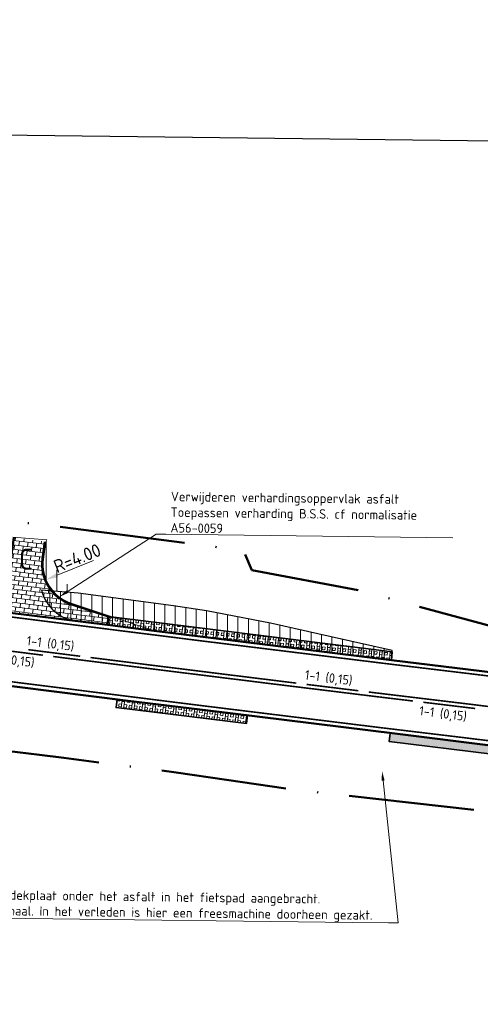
# Model space of a CAD drawing. Header units: metres. Extents: x 125342 to 129425, y 451189 to 457051.
# Tile 23 of 68: x 125986 to 126031, y 451553 to 451647. Entities that reach past the tile are written whole.
import ezdxf
from ezdxf import colors
from ezdxf.entities.mleader import LeaderData, LeaderLine
from ezdxf.math import Vec2, Vec3

# ---------------------------------------------------------------- set-up
doc = ezdxf.new("R2010")
doc.units = ezdxf.units.M
for name, pattern in [('VW-1-1_STREEP', [2, 1, -1]), ('VW-3-3_STREEP', [6, 3, -3]), ('XX-PROJECTGRENS', [18, 12, -3, 0, -3])]:
    doc.linetypes.add(name, pattern=pattern)
doc.layers.get('Defpoints').update_dxf_attribs({"color": 30})
for name, color, linetype, lineweight in [('B-WE-VH-VERHARDING_ASFALT-A-500', 252, 'Continuous', 18), ('B-WE-VW-MARKERING_LANGS_STREEP_11_015-G', 7, 'VW-1-1_STREEP', 13), ('B-WE-VW-MARKERING_LANGS_STREEP_33_015-G', 7, 'VW-3-3_STREEP', 13), ('B-WE-VW-MARKERING_LANGS_STREEP_DOORGETROKKEN_015-G', 7, 'Continuous', 13), ('N-WE-KG-GRENS_PROJECT_NIEUW-G', 7, 'XX-PROJECTGRENS', 50), ('N-WE-VH-KANTOPSLUITING_ACHTERKANTBAND-G', 5, 'Continuous', 35), ('N-WE-VH-KANTVERHARDING-G', 210, 'Continuous', 50), ('N-WE-VH-VERHARDING_BETONSTRAATSTEEN-A-500', 252, 'Continuous', 18), ('N-WE-VH-VERHARDING_GRASBETONSTEEN-A-1000-40CM', 32, 'Continuous', 18), ('N-WE-VH-VERHARDING_GRASBETONSTEEN-A-1000-80CM', 72, 'Continuous', 18), ('N-WE-VH-VERHARDING_GRASBETONSTEEN-G', 70, 'Continuous', 35), ('N-WE-VW-AANPIJLING-G', 7, 'Continuous', 18), ('N-WE-VW-MARKERING-T18', 7, 'Continuous', 18), ('X-XX-AL-M', 7, 'Continuous', 18), ('X-XX-AL-T18', 7, 'Continuous', 18), ('X-XX-AL-VERWIJZING-S', 7, 'Continuous', 25)]:
    doc.layers.add(name, color=color, linetype=linetype, lineweight=lineweight)
doc.styles.add('NLCS-ISO-M500-T18', font='NLCS-ISO.ttf', dxfattribs={"height": 0.9})
doc.styles.add('NLCS-ISO-M500-T25', font='NLCS-ISO.ttf', dxfattribs={"height": 1.25})
doc.dimstyles.new('NLCS-M500-T25-PIJL_L2_H1', dxfattribs={"dimscale": 0.5, "dimtxt": 1.25, "dimasz": 2.5, "dimexe": 1, "dimexo": 2, "dimgap": 0.35, "dimtad": 1, "dimzin": 3, "dimdsep": 46, "dimtxsty": 'NLCS-ISO-M500-T25', "dimcen": 0, "dimdle": 2, "dimclrd": 256, "dimclre": 256, "dimclrt": 256, "dimadec": 1, "dimazin": 0, "dimtfac": 1, "dimtdec": 3, "dimtofl": 0, "dimtmove": 0, "dimatfit": 1, "dimfxl": 1, "dimfxlon": 1, "dimtfillclr": 256, "dimtolj": 1, "dimtzin": 3, "dimlwd": -1, "dimlwe": -1, "dimarcsym": 0})
pattern_1 = [(82.00000000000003, (0, 0), (-0.9902680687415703, 0.1391731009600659), []), (82.00000000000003, (0.2475670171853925, -0.03479327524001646), (-0.9902680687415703, 0.1391731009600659), []), (351.9999999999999, (0, 0), (0.1391731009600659, 0.9902680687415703), [-0.25, 0.25]), (351.9999999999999, (0.03479327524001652, 0.2475670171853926), (0.1391731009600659, 0.9902680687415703), [-0.25, 0.25]), (351.9999999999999, (0.06958655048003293, 0.4951340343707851), (0.1391731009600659, 0.9902680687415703), [0.25, -0.25]), (351.9999999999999, (0.1043798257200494, 0.7427010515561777), (0.1391731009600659, 0.9902680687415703), [0.25, -0.25]), (82.00000000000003, (0.4951340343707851, -0.06958655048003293), (-0.9902680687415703, 0.1391731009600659), [0.25, -0.25]), (82.00000000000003, (0.7427010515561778, -0.1043798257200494), (-0.9902680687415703, 0.1391731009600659), [0.25, -0.25])]

# ---------------------------------------------------------------- blocks, each defined once
blk = doc.blocks.new('*D79')
at = {"layer": 'Defpoints', "color": 0, "transparency": 16777216}
for p in [(125992.6130257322, 451595.099628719), (125988.9009502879, 451593.6094958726)]:
    blk.add_point(p, dxfattribs=at)
at = {"layer": 'X-XX-AL-M', "transparency": 16777216}
blk.add_line((125993.5410445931, 451595.4721619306), (125990.0609738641, 451594.0751623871), dxfattribs=at)
blk.add_solid([(125989.9833627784, 451594.2684996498), (125990.1385849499, 451593.8818251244), (125988.9009502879, 451593.6094958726)], dxfattribs=at)
at = {"layer": 'X-XX-AL-M', "transparency": 16777216, "insert": (125991.9669920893, 451595.7023438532), "char_height": 1.25, "attachment_point": 5, "rotation": 21.871932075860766, "style": 'NLCS-ISO-M500-T25'}
blk.add_mtext('\\A1;R=4.00', dxfattribs=at)

msp = doc.modelspace()

# ---------------------------------------------------------------- hatches: boundary and pattern name
at = {"layer": 'B-WE-VH-VERHARDING_ASFALT-A-500'}
h = msp.add_hatch(dxfattribs=at)
h.set_pattern_fill('AVH-ASFALT_LAAG3-D', color=5, scale=10, pattern_type=2)
h.set_pattern_definition([(90, (0, 0), (-1, 6.123233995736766e-17), [])])
h.paths.add_polyline_path([(125989.068, 451595.853), (125989.066, 451597.453), (125988.9715087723, 451597.270146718), (125988.7483480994, 451595.6233335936, 0.2131958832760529), (125989.6440408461, 451592.5707695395, -0.0009175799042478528), (125991.584, 451592.397)])
h = msp.add_hatch(dxfattribs=at)
h.set_pattern_fill('AVH-ASFALT_LAAG3-D', color=5, scale=10, pattern_type=2)
h.set_pattern_definition([(90, (-0.6431523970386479, 0.1825970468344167), (-1, 6.123233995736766e-17), [])])
edge = h.paths.add_edge_path()
edge.add_line((126004.349, 451590.647), (126001.173, 451591.142))
edge.add_line((126001.173, 451591.142), (125992.064, 451592.344))
edge.add_line((125992.064, 451592.344), (125988.5503457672, 451592.6268876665))
edge.add_arc((125992.4193035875, 451593.6423508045), 4.000000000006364, 194.7063879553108, 262.9512482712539)
edge.add_line((125991.9284482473, 451589.672582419), (125995.3865, 451589.245))
edge.add_line((125995.3865, 451589.245), (126022.067, 451585.946))
edge.add_line((126022.067, 451585.946), (126022.13, 451586.857))
edge.add_line((126022.13, 451586.857), (126016.2965, 451588.168))
edge.add_line((126016.2965, 451588.168), (126010.4630000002, 451589.4789999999))
edge.add_line((126010.4630000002, 451589.4789999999), (126004.349, 451590.647))
at = {"layer": 'N-WE-VH-VERHARDING_BETONSTRAATSTEEN-A-500'}
h = msp.add_hatch(dxfattribs=at)
h.set_pattern_fill('AVH-BSS_KEIFORMAAT_HALFST-SO', color=256, scale=4, angle=263, pattern_type=2)
h.set_pattern_definition([(263, (0, 0), (0.3656842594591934, -0.468054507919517), [0.4199999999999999, -0.4199999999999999]), (353, (0, 0), (0.05118512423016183, 0.4168693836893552), [])])
edge = h.paths.add_edge_path()
edge.add_line((125988.6492538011, 451595.6367619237), (125988.8724144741, 451597.2835750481))
edge.add_line((125988.8724144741, 451597.2835750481), (125985.8995855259, 451597.6864249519))
edge.add_line((125985.8995855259, 451597.6864249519), (125985.6143673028, 451595.5816584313))
edge.add_arc((125981.6505953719, 451596.1187916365), 4.00000000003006, 308.36520811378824, 352.2828212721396, ccw=False)
edge.add_arc((125981.6505953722, 451596.1187916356), 3.999999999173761, 278.42771591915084, 308.3652081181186, ccw=False)
edge.add_line((125982.2368415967, 451592.1619854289), (125980.4404450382, 451591.8958286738))
edge.add_line((125980.4404450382, 451591.8958286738), (125980.3426735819, 451591.1052399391))
edge.add_line((125980.3426735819, 451591.1052399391), (125984.9308737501, 451590.5378210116))
edge.add_line((125984.9308737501, 451590.5378210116), (125994.8769283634, 451589.3075076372))
edge.add_line((125994.8769283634, 451589.3075076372), (125994.964915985, 451590.1032072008))
edge.add_line((125994.964915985, 451590.1032072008), (125991.351812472, 451591.3036649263))
edge.add_arc((125992.6130257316, 451595.0996287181), 3.999999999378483, 219.6397733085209, 251.6208743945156, ccw=False)
edge.add_arc((125992.6130257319, 451595.0996287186), 3.999999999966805, 172.2828212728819, 219.639773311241, ccw=False)
at = {"layer": 'N-WE-VH-VERHARDING_GRASBETONSTEEN-A-1000-40CM', "true_color": 0xcd6928}
h = msp.add_hatch(dxfattribs=at)
h.set_pattern_fill('AVH-GRASBETONSTEEN_01-SO', color=32, scale=0.5, angle=351.9999999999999, pattern_type=2)
h.set_pattern_definition([(82.00000000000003, (0.002379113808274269, -0.002046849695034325), (-0.9902680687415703, 0.1391731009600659), []), (82.00000000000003, (0.2499461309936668, -0.03684012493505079), (-0.9902680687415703, 0.1391731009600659), []), (351.9999999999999, (0.002379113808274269, -0.002046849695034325), (0.1391731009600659, 0.9902680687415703), [-0.25, 0.25]), (351.9999999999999, (0.03717238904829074, 0.2455201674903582), (0.1391731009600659, 0.9902680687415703), [-0.25, 0.25]), (351.9999999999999, (0.07196566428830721, 0.4930871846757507), (0.1391731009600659, 0.9902680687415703), [0.25, -0.25]), (351.9999999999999, (0.1067589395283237, 0.7406542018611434), (0.1391731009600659, 0.9902680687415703), [0.25, -0.25]), (82.00000000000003, (0.4975131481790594, -0.07163340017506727), (-0.9902680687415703, 0.1391731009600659), [0.25, -0.25]), (82.00000000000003, (0.745080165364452, -0.1064266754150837), (-0.9902680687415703, 0.1391731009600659), [0.25, -0.25])])
h.paths.add_polyline_path([(126043.1368918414, 451583.7639887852), (126043.0880878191, 451583.3673378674), (126035.2563791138, 451584.3309531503), (126034.3923464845, 451584.4366394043), (126034.4409115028, 451584.8336802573)], flags=17)
edge = h.paths.add_edge_path()
edge.add_line((126045.1974075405, 451583.5105250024), (126055.0159945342, 451582.3027418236))
edge.add_line((126055.0159945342, 451582.3027418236), (126070.3546276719, 451580.2766581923))
edge.add_line((126070.3546276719, 451580.2766581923), (126070.6248932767, 451580.2425282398))
edge.add_line((126045.1501589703, 451583.1136201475), (126054.9653791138, 451581.9059531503))
edge.add_line((126054.9653791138, 451581.9059531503), (126070.3033791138, 451579.8799531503))
edge.add_line((126070.3033791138, 451579.8799531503), (126070.5747780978, 451579.8456800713))
edge.add_line((126070.6248932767, 451580.2425282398), (126070.5747780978, 451579.8456800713))
edge.add_line((126045.1973983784, 451583.5105261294), (126045.1501589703, 451583.1136201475))
edge.add_line((125998.8275721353, 451588.8177530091), (126022.0693791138, 451585.9439531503))
edge.add_line((126022.0693791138, 451585.9439531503), (126034.3923464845, 451584.4366394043))
at = {"layer": 'N-WE-VH-VERHARDING_GRASBETONSTEEN-A-1000-80CM'}
h = msp.add_hatch(dxfattribs=at)
h.set_pattern_fill('AVH-GRASBETONSTEEN_01-SO', color=256, scale=0.5, angle=355, pattern_type=2)
h.set_pattern_definition([(85.00000000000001, (0, 0), (-0.9961946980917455, 0.08715574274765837), []), (85.00000000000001, (0.2490486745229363, -0.02178893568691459), (-0.9961946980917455, 0.08715574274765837), []), (355, (0, 0), (0.08715574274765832, 0.9961946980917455), [-0.25, 0.25]), (355, (0.02178893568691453, 0.2490486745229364), (0.08715574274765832, 0.9961946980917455), [-0.25, 0.25]), (355, (0.04357787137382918, 0.4980973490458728), (0.08715574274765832, 0.9961946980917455), [0.25, -0.25]), (355, (0.06536680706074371, 0.7471460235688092), (0.08715574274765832, 0.9961946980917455), [0.25, -0.25]), (85.00000000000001, (0.4980973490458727, -0.04357787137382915), (-0.9961946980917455, 0.08715574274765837), [0.25, -0.25]), (85.00000000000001, (0.7471460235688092, -0.06536680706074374), (-0.9961946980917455, 0.08715574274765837), [0.25, -0.25])])
h.paths.add_polyline_path([(125994.964915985, 451590.1032072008), (125994.8769283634, 451589.3075076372), (125998.8252252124, 451588.8204719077), (126022.067, 451585.946), (126022.1222725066, 451586.7452579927)])
h = msp.add_hatch(dxfattribs=at)
h.set_pattern_fill('AVH-GRASBETONSTEEN_01-SO', color=256, scale=0.5, angle=351.9999999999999, pattern_type=2)
h.set_pattern_definition(pattern_1)
h.paths.add_polyline_path([(126006.6, 451580.867), (125996.856, 451582.056), (125995.7816135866, 451582.1896991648), (125995.6825029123, 451581.3932606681), (126008.1775521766, 451579.8685671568), (126008.2739334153, 451580.6584231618)])
h = msp.add_hatch(dxfattribs=at)
h.set_pattern_fill('AVH-GRASBETONSTEEN_01-SO', color=256, scale=0.5, angle=351.9999999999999, pattern_type=2)
h.set_pattern_definition(pattern_1)
h.paths.add_polyline_path([(126031.7137216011, 451576.9390596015), (126021.826876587, 451578.1629087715), (126021.9258666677, 451578.9573536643), (126022.651, 451578.867), (126031.812, 451577.733)])
h.paths.add_polyline_path([(126073.9826242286, 451571.7480716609), (126032.8076242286, 451576.8500716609), (126032.906, 451577.644), (126074.081, 451572.542)])
h.paths.add_polyline_path([(126085.491, 451570.999), (126075.28, 451572.372), (126075.1733891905, 451571.5791354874), (126086.4414923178, 451570.0639944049), (126086.5410696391, 451570.8691297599)])

# ---------------------------------------------------------------- linework, layer by layer
at = {"layer": 'B-WE-VW-MARKERING_LANGS_STREEP_11_015-G', "const_width": 0.15, "flags": 128}
for points in [[(125988.6761613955, 451586.412447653, -0.0001742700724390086), (125983.715916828, 451587.0417119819)], [(125992.2501637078, 451586.3139890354, -0.000174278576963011), (125987.2896075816, 451586.9407926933)], [(126018.8944738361, 451583.0073635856, -0.0001742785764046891), (126013.931606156, 451583.6155939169)], [(126030.0700485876, 451581.3052587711, 0.0004288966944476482), (126025.1062330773, 451581.9057043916)]]:
    msp.add_lwpolyline(points, format="xyb", dxfattribs=at)
at = {"layer": 'B-WE-VW-MARKERING_LANGS_STREEP_33_015-G', "const_width": 0.15, "flags": 128}
for points in [[(126639.4314416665, 451559.30757612, -0.001476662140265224), (126637.8713756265, 451559.5212702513, -0.007876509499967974), (126611.0067442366, 451562.9499217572, 0.009160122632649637), (126595.6269535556, 451564.9377358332, -0.001409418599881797), (126574.2098611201, 451567.6374015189, 0.005679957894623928), (126565.9012136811, 451568.6039449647, 0.002760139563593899), (126552.207635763, 451569.9813388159, 0.01518642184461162), (126524.4121907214, 451571.5902291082, -0.003445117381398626), (126504.0469807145, 451572.1443619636, 0.002503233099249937), (126486.6197130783, 451572.4508347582, -0.001644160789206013), (126468.8073459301, 451572.7103708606, 0.001881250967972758), (126455.2035383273, 451572.79705351, 0.01555187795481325), (126422.6835296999, 451572.2210234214, 0.005681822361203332), (126409.6340490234, 451571.4441159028, 0.00132774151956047), (126398.5754211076, 451570.429272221, 0.008501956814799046), (126385.7605592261, 451568.893191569, 0.0121776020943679), (126363.1550117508, 451565.500307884, 0.001748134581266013), (126325.327452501, 451558.6504530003, -0.07606480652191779), (126265.1580864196, 451555.5208130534, -0.00483649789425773), (126234.5019497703, 451559.1721064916, 0.0001810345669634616), (126222.657561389, 451560.624828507, -0.000283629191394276), (126174.4801942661, 451566.5292907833), (126154.5982824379, 451568.9877294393, -0.0007225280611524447), (126147.8708778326, 451569.851613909, 1.428516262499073e-05), (126133.3096961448, 451571.6752553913, 1.309365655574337e-05), (126116.4194109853, 451573.7958799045, -0.002905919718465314), (126103.7957834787, 451575.3435126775, 0.001294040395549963), (126086.2773163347, 451577.4904588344, 0.002151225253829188), (126064.0959366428, 451580.3264133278, 0.000709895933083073), (126045.1238456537, 451582.7075322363, 0.001995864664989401), (126022.004570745, 451585.5494178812, -0.001871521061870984), (125968.7515516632, 451592.2384988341, 0.01305816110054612), (125958.9186232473, 451593.1100396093, 0.01305816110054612)], [(125633.0954710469, 451397.3241216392), (125634.2368308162, 451398.3311970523), (125658.4628186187, 451420.1515982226, 1.871363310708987e-05), (125672.9109033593, 451433.1926161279), (125676.0065852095, 451436.0036225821), (125687.9690212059, 451446.977048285), (125691.6668578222, 451450.3424612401), (125698.3890036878, 451456.3976977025), (125705.0875850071, 451462.4084387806), (125709.9083607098, 451466.7300964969), (125715.4984479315, 451471.7920807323), (125721.9736440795, 451477.6763463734), (125727.9666404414, 451483.1468242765, -0.001448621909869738), (125739.9724408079, 451493.8441566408, -1.514194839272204e-06), (125749.7767157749, 451502.5141329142, -0.008544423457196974), (125760.9091927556, 451512.105210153, -0.004251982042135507), (125772.4805983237, 451521.5567937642, -0.009124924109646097), (125781.6531624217, 451528.5246475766, -0.005631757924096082), (125794.0007930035, 451537.3280783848, -0.0261910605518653), (125813.7627338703, 451549.549398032, -0.007696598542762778), (125829.073060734, 451557.5807313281, -0.01757286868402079), (125846.9662368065, 451565.8309054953, -0.01317923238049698), (125862.538520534, 451572.0606793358, -0.01970923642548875), (125880.8210999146, 451577.8106619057, -0.01471120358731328), (125897.2664944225, 451581.6132627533, -0.01058445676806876), (125904.9426966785, 451583.0583964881, -0.01340862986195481), (125925.7733931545, 451586.0726729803, -0.05792623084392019), (125968.0058571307, 451586.1337161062, 0.001870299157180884), (126021.2697830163, 451579.4434645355, -0.001997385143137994), (126044.3579020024, 451576.6054089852, -0.0007106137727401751), (126063.3318320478, 451574.2240568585, -0.002155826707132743), (126085.5080375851, 451571.3886476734, -0.001296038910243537), (126103.0219293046, 451569.2423856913, 0.002897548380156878), (126115.6799290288, 451567.6904413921, -1.307311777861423e-05), (126132.5434008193, 451565.573182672, -1.427214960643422e-05), (126147.0931830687, 451563.7509688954, 0.0004672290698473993), (126153.843570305, 451562.8842132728), (126173.7254821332, 451560.4257746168, 0.0002836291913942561), (126221.9128975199, 451554.5200782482, -0.0001807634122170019), (126233.7333163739, 451553.0703016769, 0.00483799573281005), (126264.5171752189, 451549.4042383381, 0.076018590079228), (126326.5079380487, 451552.6144668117, -0.001744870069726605), (126364.2226565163, 451559.4436846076, -0.01219317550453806), (126386.5606748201, 451562.7953539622, -0.0085092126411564), (126399.1785245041, 451564.3088634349, -0.001219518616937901), (126410.0692709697, 451565.3095350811, -0.005681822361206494), (126422.9836073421, 451566.078348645, -0.0155675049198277), (126455.1534871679, 451566.6471713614, -0.001865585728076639), (126468.6975260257, 451566.5613514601, 0.001643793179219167), (126486.5463433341, 451566.301271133, -0.002497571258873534), (126503.8727666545, 451565.9967282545, 0.003435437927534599), (126524.2652416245, 451565.441945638, -0.01516324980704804), (126551.6459846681, 451563.857005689, -0.002756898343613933), (126565.2559904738, 451562.48788384, -0.005680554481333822), (126573.4267189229, 451561.537467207, 0.001411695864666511), (126594.9128854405, 451558.8292123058, -0.009190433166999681), (126610.1194172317, 451556.8642570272, 0.007855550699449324), (126637.1040569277, 451553.4187321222, 0.0014963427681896), (126638.7214630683, 451553.1977688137, 0.0014963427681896)]]:
    msp.add_lwpolyline(points, format="xyb", dxfattribs=at)
at = {"layer": 'B-WE-VW-MARKERING_LANGS_STREEP_DOORGETROKKEN_015-G', "const_width": 0.15, "flags": 128}
for points in [[(126024.1133468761, 451582.024771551, 0.0002157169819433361), (126021.6162666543, 451582.3226947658, -0.001122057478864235), (125989.6682628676, 451586.2870097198)], [(126012.9390835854, 451583.7376551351, -0.0006918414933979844), (125993.2423273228, 451586.1890432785)], [(126093.6511728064, 451573.6764160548, 0.0005718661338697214), (126085.9145683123, 451574.6131819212, 0.002153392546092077), (126063.7356262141, 451577.448879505, 0.0007102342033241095), (126044.7626696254, 451579.8301081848, 0.001996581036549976), (126021.6580838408, 451582.6701880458, -6.218617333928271e-05), (126019.8870981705, 451582.8861326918)]]:
    msp.add_lwpolyline(points, format="xyb", dxfattribs=at)
at = {"layer": 'Defpoints', "flags": 128}
msp.add_lwpolyline([(125818.5292952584, 451638.2648076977), (126295.4926788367, 451632.4897869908), (126293.9186956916, 451502.4933134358), (125816.9553121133, 451508.2683341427)], close=True, dxfattribs=at)
msp.add_lwpolyline([(125818.5292952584, 451638.2648076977), (126295.4926788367, 451632.4897869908), (126293.9186956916, 451502.4933134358), (125816.9553121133, 451508.2683341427)], close=True, dxfattribs=at)
at = {"layer": 'N-WE-VH-KANTOPSLUITING_ACHTERKANTBAND-G', "lineweight": 18}
msp.add_lwpolyline([(125988.9715087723, 451597.270146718), (125988.7483480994, 451595.6233335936, 0.3607027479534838), (125991.3833428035, 451591.398564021), (125998.8606871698, 451588.9142088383)], format="xyb", dxfattribs=at)
at = {"layer": 'N-WE-VH-KANTVERHARDING-G', "flags": 128}
msp.add_lwpolyline([(125988.8724144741, 451597.2835750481), (125988.6492538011, 451595.6367619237, 0.3607027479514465), (125991.351812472, 451591.3036649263), (125994.964915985, 451590.1032072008), (125994.8769283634, 451589.3075076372), (125980.3426735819, 451591.1052399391), (125980.4404450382, 451591.8958286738), (125982.2368415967, 451592.1619854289, 0.3338924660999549), (125985.6143673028, 451595.5816584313), (125985.8995855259, 451597.6864249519)], format="xyb", dxfattribs=at)
for points in [[(125994.8769283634, 451589.3075076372), (125998.8251930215, 451588.8197998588), (126022.067, 451585.946), (126034.3899673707, 451584.438686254)], [(125918.374, 451584.652), (125925.817, 451585.619), (125932.839, 451586.351), (125940.746, 451586.861), (125946.721, 451587.01), (125949.9945701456, 451586.985635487), (125951.4158059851, 451586.9515995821), (125952.67, 451586.91), (125954.159, 451586.831), (125965.904, 451586.01), (125969.851, 451585.633), (125977.586, 451584.618), (125979.1300184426, 451584.4310695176), (125979.1064900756, 451584.2647906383), (125996.856, 451582.056), (126006.6, 451580.867), (126022.651, 451578.867), (126031.812, 451577.733), (126032.906, 451577.644), (126058.335, 451574.457), (126074.081, 451572.542), (126085.491, 451570.999), (126102.98, 451568.836)]]:
    msp.add_lwpolyline(points, dxfattribs=at)
at = {"layer": 'N-WE-VH-VERHARDING_GRASBETONSTEEN-G', "flags": 128}
msp.add_lwpolyline([(125994.964915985, 451590.1032072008), (126022.1222725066, 451586.7452579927), (126022.067, 451585.946), (125994.8769283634, 451589.3075076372)], dxfattribs=at)
for points in [[(125994.964915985, 451590.1032072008), (125994.8769283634, 451589.3075076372), (125998.8251930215, 451588.8197998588), (126022.067, 451585.946), (126022.1222725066, 451586.7452579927)], [(126006.6, 451580.867), (125996.856, 451582.056), (125995.7816135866, 451582.1896991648), (125995.6825029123, 451581.3932606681), (126008.1775521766, 451579.8685671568), (126008.2739334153, 451580.6584231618)], [(126031.7137216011, 451576.9390596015), (126021.826876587, 451578.1629087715), (126021.9258666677, 451578.9573536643), (126022.651, 451578.867), (126031.812, 451577.733)]]:
    msp.add_lwpolyline(points, close=True, dxfattribs=at)
at = {"layer": 'N-WE-VW-AANPIJLING-G'}
for points in [[(125985.8004912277, 451597.699853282), (125989.066, 451597.453)], [(125988.9715087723, 451597.270146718), (125989.066, 451597.453)]]:
    msp.add_lwpolyline(points, dxfattribs=at)
at = {"layer": 'X-XX-AL-VERWIJZING-S', "color": 5, "flags": 128}
msp.add_lwpolyline([(126004.349, 451590.647), (126001.173, 451591.142), (125992.064, 451592.344), (125988.5503457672, 451592.6268876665, 0.3068993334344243), (125991.9284482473, 451589.672582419), (125995.3865, 451589.245), (126022.067, 451585.946), (126022.13, 451586.857), (126016.2965, 451588.168), (126010.4630000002, 451589.4789999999)], format="xyb", close=True, dxfattribs=at)

# ---------------------------------------------------------------- texts
at = {"layer": 'N-WE-VW-MARKERING-T18', "style": 'NLCS-ISO-M500-T18'}
for rotation, p in [(352.9068084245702, (125987.084657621, 451587.3795764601)), (352.9068084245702, (125983.2832806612, 451585.8224006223)), (352.9068084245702, (126013.7212001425, 451584.0990796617)), (352.7889180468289, (126024.6793639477, 451580.6726271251))]:
    msp.add_text('1-1 (0,15)', height=0.9, rotation=rotation, dxfattribs=at).set_placement(p)
at = {"layer": 'X-XX-AL-T18', "insert": (125986.388231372, 451596.6062093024), "char_height": 2, "attachment_point": 1, "style": 'NLCS-ISO-M500-T18'}
msp.add_mtext_dynamic_manual_height_columns('C', width=4.548558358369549, gutter_width=4.5, heights=[0], dxfattribs=at)

# ---------------------------------------------------------------- dimensions: what is measured, and where the dimension line sits
at = {"layer": 'X-XX-AL-M'}
dim = msp.add_radius_dim(center=(125992.6130257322, 451595.099628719), mpoint=(125988.9009502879, 451593.6094958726), dimstyle='NLCS-M500-T25-PIJL_L2_H1', override={"dimpost": 'R=<>'}, dxfattribs=at)
dim.commit()
dim.dimension.update_dxf_attribs({"geometry": '*D79', "text_midpoint": (125992.2650186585, 451594.9599287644), "dimtype": 164})

# ---------------------------------------------------------------- next in the draw order: leaders
at = {"layer": 'X-XX-AL-T18'}
ml = msp.add_multileader_mtext('Standard', dxfattribs=at)
ml.set_content('Verwijderen verhardingsoppervlak asfalt^JToepassen verharding B.S.S. cf normalisatie A56-0059', color=7, style='NLCS-ISO-M500-T18')
ml.set_leader_properties(color=256, lineweight=-1)
ml.build(insert=Vec2(0, 0))
ml.multileader.update_dxf_attribs({"text_left_attachment_type": 5, "text_right_attachment_type": 5, "dogleg_length": 0.9, "arrow_head_size": 0.8999999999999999})
ctx = ml.context
ctx.base_point, ctx.char_height, ctx.arrow_head_size, ctx.landing_gap_size, ctx.plane_origin, ctx.plane_x_axis, ctx.plane_y_axis = Vec3(126000.4397655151, 451597.9906677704), 0.9, 0.8999999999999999, 0.45, Vec3(125995.7295761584, 451591.5827543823), Vec3(0.9999267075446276, -0.01210700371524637), Vec3(0.01210700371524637, 0.9999267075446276)
ctx.left_attachment, ctx.right_attachment = 5, 5
notes = []
notes.append((ctx, [(0, (1, 1, 0), (125999.5398314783, 451598.0015640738), (0.9999267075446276, -0.01210700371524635), 0.9000000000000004, [(0, [(125990.2489377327, 451591.9978408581)], 0, [])])]))
ctx.mtext.insert, ctx.mtext.text_direction, ctx.mtext.rotation, ctx.mtext.width, ctx.mtext.flow_direction = Vec3(126000.9391291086, 451602.0649205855), Vec3(0.9999267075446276, -0.01210700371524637), 6.271078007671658, 26.79153785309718, 5
ctx.mtext.has_bg_fill, ctx.mtext.bg_color, ctx.mtext.bg_scale_factor, ctx.mtext.bg_transparency, ctx.mtext.use_window_bg_color = 1, -1027028792, 1.5, 0, 1
ml = msp.add_multileader_mtext('Standard', dxfattribs=at)
ml.set_content('LET OP: t.h.v. km 20.265 - km 20.295 is een stalen afdekplaat onder het asfalt in het fietspad aangebracht. ^JHieronder zit mogelijk een oude loopgang van het gemaal. In het verleden is hier een freesmachine doorheen gezakt.', color=7, style='NLCS-ISO-M500-T18')
ml.set_leader_properties(color=256, lineweight=-1)
ml.build(insert=Vec2(0, 0))
ml.multileader.update_dxf_attribs({"text_left_attachment_type": 5, "text_right_attachment_type": 5, "dogleg_length": 0.9, "arrow_head_size": 0.8999999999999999})
ctx = ml.context
ctx.base_point, ctx.char_height, ctx.arrow_head_size, ctx.landing_gap_size, ctx.plane_origin, ctx.plane_x_axis, ctx.plane_y_axis = Vec3(125955.9131996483, 451561.5845470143), 0.9, 0.8999999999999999, 0.45, Vec3(125977.7930099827, 451556.0934289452), Vec3(0.9999267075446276, -0.01210700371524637), Vec3(0.01210700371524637, 0.9999267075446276)
ctx.left_attachment, ctx.right_attachment = 5, 5
notes.append((ctx, [(1, (1, 1, 0), (126022.6883051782, 451560.7760413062), (-0.9999267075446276, 0.01210700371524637), 0.9000000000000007, [(0, [(126021.161594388, 451575.299118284)], 0, [])])]))
ctx.mtext.insert, ctx.mtext.text_direction, ctx.mtext.rotation, ctx.mtext.flow_direction = Vec3(125956.3954923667, 451564.2489031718), Vec3(0.9999267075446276, -0.01210700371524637), 6.271078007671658, 5
ctx.mtext.has_bg_fill, ctx.mtext.bg_color, ctx.mtext.bg_scale_factor, ctx.mtext.bg_transparency, ctx.mtext.use_window_bg_color = 1, -1027028792, 1.5, 0, 1
for ctx, leaders in notes:
    for number, flags, end, landing, length, lines in leaders:
        leader = LeaderData()
        leader.index, (leader.has_last_leader_line, leader.has_dogleg_vector, leader.attachment_direction) = number, flags
        leader.last_leader_point, leader.dogleg_vector, leader.dogleg_length = Vec3(end), Vec3(landing), length
        for number, points, colour, breaks in lines:
            line = LeaderLine()
            line.index, line.vertices, line.color, line.breaks = number, Vec3.list(points), colors.encode_raw_color(colour), breaks
            leader.lines.append(line)
        ctx.leaders.append(leader)

# ---------------------------------------------------------------- next in the draw order: linework, layer by layer
at = {"layer": 'N-WE-KG-GRENS_PROJECT_NIEUW-G', "flags": 128}
msp.add_lwpolyline([(129300.8875286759, 452079.9253960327), (129283.995, 452089.514), (129278.327, 452084.13), (129270.394, 452078.618), (129261.786, 452073.43), (129251.682, 452069.279), (129241.757, 452065.997), (129236.3843849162, 452064.8097128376), (129223.5548357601, 452063.692303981), (129215.5065248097, 452063.0348856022), (129204.2644392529, 452064.5405040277), (129193.4545771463, 452065.9882360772), (129189.7247774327, 452066.4877568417), (129128.4975729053, 452077.6398933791), (129099.335, 452078.944), (129071.5627529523, 452076.5468653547), (128999.8263664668, 452072.1970337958), (128975.0275457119, 452071.1480566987), (128957.1026812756, 452070.3898443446), (128929.970778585, 452069.2421791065), (128904.305092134, 452066.7161041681), (128903.9157044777, 452070.6724006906), (128869.5822884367, 452068.1040678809), (128868.5792328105, 452063.2461948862), (128847.0418001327, 452060.2117995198), (128813.374189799, 452055.7660657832), (128787.6426230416, 452051.2825484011), (128753.1277772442, 452045.2686156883), (128723.6430488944, 452038.0726624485), (128700.7260128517, 452030.7472563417), (128678.4743211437, 452022.320405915), (128650.0016509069, 452010.5226722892), (128624.6487383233, 451998.0749169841), (128606.9920269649, 451989.4058371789), (128592.9682973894, 451982.5204762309), (128591.8198382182, 451985.0256724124), (128554.0260455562, 451968.2121587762), (128547.0702932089, 451965.1853423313), (128548.1007612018, 451962.8172832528), (128516.6584216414, 451945.5148252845), (128489.4287081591, 451933.0861133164), (128461.6697938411, 451923.5640024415), (128434.4580743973, 451913.8343322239), (128383.1552930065, 451904.4788493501), (128348.8438078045, 451901.1223951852), (128299.1895398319, 451899.9831324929), (128237.6886513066, 451900.9924918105), (128204.7593614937, 451901.5329309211), (128099.4001576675, 451903.2620977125), (128058.7357873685, 451903.9294858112), (128010.20759515, 451904.7259358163), (127955.6725795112, 451905.6209704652), (127901.3254299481, 451906.5129218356), (127901.4644408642, 451914.9829430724), (127870.6982523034, 451915.4878811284), (127870.6226486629, 451910.8813044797), (127844.0150085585, 451909.8645810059), (127816.0526787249, 451911.4389399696), (127797.7675487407, 451912.1854177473), (127780.9965, 451913.2815), (127756.714, 451904.453), (127736.3122937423, 451899.2232796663), (127714.5607166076, 451891.7865283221), (127704.8158274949, 451887.6559248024), (127690.2188955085, 451880.2880924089), (127665.6348448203, 451864.6389993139), (127643.4066461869, 451846.4757148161), (127620.254964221, 451826.8959226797), (127605.3324962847, 451813.5304108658), (127583.3636461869, 451796.2547148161), (127558.3846461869, 451778.8877148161), (127544.6666461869, 451769.3777148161), (127537.5436461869, 451764.6947148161), (127535.8326461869, 451763.5247148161), (127528.3796461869, 451759.2877148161), (127514.4876461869, 451751.9517148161), (127506.0856461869, 451747.6047148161), (127500.2376461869, 451745.2877148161), (127451.3796461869, 451723.7247148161), (127445.6136461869, 451720.7077148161), (127440.8576461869, 451718.9527148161), (127431.2456461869, 451715.5677148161), (127421.0596461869, 451712.1007148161), (127402.3156461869, 451705.4897148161), (127400.1036461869, 451704.7097148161), (127396.9546461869, 451703.5997148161), (127375.9836461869, 451696.5597148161), (127350.9066461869, 451687.8467148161), (127344.9276461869, 451685.8207148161), (127334.6436461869, 451682.3357148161), (127331.2786461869, 451681.3717148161), (127322.1086461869, 451678.7177148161), (127308.2016461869, 451674.9087148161), (127295.3366461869, 451671.7617148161), (127284.2476461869, 451668.5357148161), (127283.6246461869, 451668.3777148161), (127215.9591160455, 451654.2070142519), (127193.3736461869, 451648.2757148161), (127179.1746461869, 451643.7377148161), (127170.1426461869, 451639.9087148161), (127144.4246461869, 451625.9107148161), (127142.4366461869, 451624.8627148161), (127133.6066461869, 451620.8607148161), (127128.7806461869, 451618.7057148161), (127121.4616461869, 451615.9217148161), (127118.0496461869, 451614.7827148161), (127113.5666461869, 451613.2307148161), (127106.9366461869, 451611.5047148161), (127103.0594763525, 451610.0651157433), (127082.4804385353, 451606.8846244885), (127064.8625205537, 451603.4856363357), (127048.5896633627, 451600.3803133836), (127040.2988477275, 451598.941106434), (127011.9962531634, 451593.611250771), (127000.5024741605, 451591.5726950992), (126980.3821532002, 451588.2066734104), (126934.997760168, 451583.806429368), (126923.6360001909, 451582.4021630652), (126916.1791932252, 451581.6687314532), (126909.2788856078, 451580.940495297), (126901.1373360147, 451580.0707536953), (126889.2385751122, 451578.6935256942), (126884.5419534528, 451578.2042081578), (126876.3400479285, 451577.4734947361), (126867.1637089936, 451576.5750835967), (126859.0270348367, 451575.7876165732), (126850.4248778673, 451574.9049505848), (126789.6485201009, 451569.3183421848), (126769.053875, 451567.67), (126760.4451601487, 451567.9251844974), (126747.162, 451569.001), (126735.9547892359, 451567.6851540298), (126718.893161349, 451565.9577676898), (126694.2762347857, 451563.465453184), (126688.5767469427, 451562.8884146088), (126688.83, 451560.387), (126664.678, 451559.795), (126628.3884170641, 451563.478227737), (126629.0939029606, 451569.1402724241), (126618.0409029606, 451570.5322724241), (126599.5079029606, 451572.6962724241), (126597.158379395, 451567.5534467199), (126553.1461052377, 451572.8174077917), (126527.51125, 451574.453), (126502.0124167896, 451574.9391979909), (126458.6955739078, 451576.071781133), (126419.7738715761, 451575.2181800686), (126375.8194912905, 451571.6306740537), (126341.9380997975, 451564.8213565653), (126317.0042159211, 451560.3610012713), (126299.9642136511, 451558.1967642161), (126279.5895333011, 451557.6852529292), (126266.6729401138, 451558.6184306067), (126237.7846500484, 451561.8655771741), (126210.6158769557, 451565.3723321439), (126182.1407341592, 451569.1542048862), (126167.0493217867, 451571.2814966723), (126142.661, 451574.814), (126143.5875, 451582.4565), (126098.9031360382, 451586.8024370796), (126098.1065286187, 451580.613407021), (126042.456762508, 451586.2629729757), (126019.1116602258, 451592.5807004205), (126008.693, 451594.543), (126007.8771152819, 451596.4296336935), (125988.3225433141, 451598.9658148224), (125940.8933328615, 451602.9576355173), (125940.1427044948, 451597.2935800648), (125904.2241624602, 451592.554215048), (125883.3478676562, 451589.2340544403), (125867.7596029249, 451584.1565748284), (125840.5725360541, 451573.9040426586), (125815.6124458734, 451562.4969618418), (125792.5984083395, 451547.6075104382), (125769.3945983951, 451532.5952814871), (125724.3518728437, 451494.2535646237), (125705.1257897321, 451477.8941485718), (125677.6504736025, 451453.6751389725), (125637.404, 451414.8643286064), (125603.6019363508, 451385.0921074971), (125589.326014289, 451373.5882823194), (125575.3272843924, 451362.9579712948), (125559.5158561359, 451353.3875174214), (125546.6961533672, 451346.5534375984), (125524.566, 451334.165), (125505.5153265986, 451323.6152444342), (125480.5074664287, 451312.4625337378), (125459.4907412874, 451302.0182471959), (125419.0251367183, 451281.7339425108), (125397.8539998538, 451270.607211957), (125379.9680369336, 451260.5764361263), (125387.132, 451251.911), (125397.843065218, 451241.2381361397), (125406.22, 451247.537), (125422.044, 451258.841), (125433.646, 451266.945), (125447.293, 451274.062), (125455.671, 451278.211), (125469.618, 451285.401), (125492.119, 451296.913), (125497.059, 451299.283), (125499.409, 451300.481), (125505.688, 451303.681), (125521.893, 451311.957), (125529.216, 451315.512), (125530.093, 451315.953), (125540.102, 451320.995), (125550.362, 451326.383), (125553.218, 451328.024), (125559.848, 451331.725), (125566.273, 451335.586), (125568.481, 451336.772), (125575.661, 451341.479), (125585.505, 451348.194), (125591.157, 451352.36), (125596.349, 451356.113), (125601.205, 451359.623), (125616.987, 451372.353), (125621.336, 451376.001), (125632.021, 451385.237), (125655.056, 451406.147), (125668.787, 451418.589), (125674.144, 451423.457), (125681.79, 451430.61), (125688.026, 451436.198), (125694.465, 451442.084), (125697.029, 451444.368), (125706.888, 451453.384), (125715.59, 451461.506), (125729.569, 451473.671), (125734.222, 451477.993), (125745.059, 451487.552), (125759.466, 451499.952), (125767.881, 451507.688), (125777.82, 451515.85), (125783.489, 451520.433), (125790.532, 451525.392), (125798.181, 451530.726), (125798.325, 451530.827), (125805.894, 451535.261), (125805.8989158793, 451535.2527058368), (125805.894, 451535.261), (125813.792862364, 451539.7164235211), (125816.086, 451541.149), (125821.007, 451543.755), (125828.977, 451547.465), (125833.624, 451549.646), (125841.494, 451553.256), (125851.862, 451557.868), (125863.23, 451562.182), (125870.826, 451565.016), (125885.394, 451569.409), (125889.467, 451570.614), (125895.915, 451572.146), (125908.835, 451574.987), (125913.908, 451575.793), (125913.9082408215, 451575.7914002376), (125913.908, 451575.793), (125923.48, 451577.079), (125928.829, 451577.885), (125937.027, 451578.444), (125948.775, 451579.308), (125956.174, 451579.291), (125968.672, 451579.181), (125980.073, 451577.868), (125988.37, 451576.862), (125990.698, 451576.58), (125999.5440580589, 451575.4338063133), (126001.454, 451575.177), (126006.2476897, 451574.4799253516), (126012.908, 451573.508), (126047.193, 451569.701), (126049.868, 451569.403), (126066.623, 451567.312), (126093.743801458, 451562.1545350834), (126191.5114125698, 451547.8010100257), (126240.9363245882, 451544.9737542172), (126251.0935, 451543.8055), (126272.7330048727, 451541.9483287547), (126292.239, 451540.907), (126311.9232444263, 451543.2236220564), (126337.52, 451547.637), (126360.272, 451552.103), (126375.299, 451554.538), (126378.023, 451554.891), (126382.275, 451555.443), (126382.925, 451555.418), (126395.227, 451557.101), (126401.975, 451557.737), (126406.343, 451558.149), (126409.654, 451558.461), (126415.08, 451558.939), (126435.009, 451560.077), (126454.763, 451560.213), (126475.117, 451560.1), (126490.796, 451559.735), (126493.972, 451559.786), (126512.701, 451559.622), (126516.5685156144, 451559.3627402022), (126528.63, 451558.681), (126541.308, 451558.264), (126547.86, 451557.942), (126560.613, 451556.399), (126578.244, 451554.308), (126583.045, 451553.686), (126587.696, 451553.038), (126602.951, 451551.297), (126610.0649587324, 451550.3300431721), (126617.18, 451549.579), (126632.46, 451547.762), (126641.312, 451546.817), (126650.915, 451545.647), (126655.597, 451545.355), (126664.393, 451544.805), (126668.119, 451544.457), (126676.596, 451544.612), (126689.224, 451544.87), (126693.449, 451545.422), (126712.953, 451546.86), (126730.456, 451548.571), (126740.682, 451549.427), (126744.248, 451549.78), (126746.2563934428, 451549.9151471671), (126763.238, 451548.691), (126774.74, 451549.348), (126778.7159761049, 451549.606881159), (126780.941, 451549.752), (126789.567, 451551.332), (126815.394, 451556.05), (126825.771, 451557.007), (126846.9, 451558.695), (126866.953, 451560.333), (126896.633, 451562.727), (126901.234, 451563.03), (126907.51, 451563.634), (126922.612, 451565.093), (126939.94, 451566.804), (126942.79, 451567.156), (126954.978, 451568.872), (126958.143, 451569.317), (126982.996, 451572.833), (126996.907, 451574.905), (126997.498, 451574.993), (126999.948, 451575.469), (127001.91, 451575.827), (127005.429, 451576.47), (127013.955, 451578.199), (127018.225, 451579.066), (127027.007, 451580.69), (127042.002, 451583.386), (127058.992, 451586.529), (127069.599, 451588.124), (127084.599, 451590.369), (127105.1553532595, 451594.2000606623), (127124.0782297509, 451599.5904777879), (127167.5094929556, 451620.3731127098), (127183.5716516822, 451626.9593681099), (127206.788, 451633.721), (127358.7719106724, 451670.9382613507), (127386.3116655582, 451680.5836607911), (127472.661609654, 451709.8244299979), (127498.9354463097, 451718.9760711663), (127534.9255338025, 451729.4231599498), (127544.0727526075, 451734.4879302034), (127565.6314455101, 451741.730491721), (127573.7899000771, 451738.6747580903), (127587.7524257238, 451732.0983260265), (127595.5670050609, 451740.8338136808), (127593.609, 451748.631), (127601.029, 451761.122), (127608.016, 451771.346), (127632.855, 451795.825), (127636.7108847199, 451801.8152299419), (127640.1068499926, 451807.1047265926), (127648.005, 451814.038), (127662.2750630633, 451832.0478549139), (127682.8107266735, 451847.2446239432), (127701.16187894, 451859.55504025), (127727.1310082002, 451868.9826132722), (127744.7598744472, 451875.5519224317), (127780.2702701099, 451880.5012861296), (127823.149435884, 451882.3), (127833.7084500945, 451883.2531743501), (127842.120679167, 451884.2464778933), (127861.5805, 451884.694), (127871.9505863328, 451884.9349074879), (127924.0433317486, 451882.7259812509), (127930.4885479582, 451882.6920104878), (127938.3055166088, 451882.6774624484), (127952.5125733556, 451882.7487867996), (127977.3799714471, 451882.2207127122), (128016.043778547, 451881.5717159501), (128035.5847369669, 451881.1548661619), (128064.4509415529, 451880.5686386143), (128076.2783147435, 451880.3826327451), (128082.1779195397, 451880.2639224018), (128114.9340150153, 451879.5128743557), (128137.905720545, 451879.0747273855), (128160.132994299, 451878.6467413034), (128176.8475092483, 451878.3306556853), (128198.5869093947, 451877.9536834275), (128210.4887316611, 451877.719084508), (128217.0855415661, 451877.5451531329), (128221.02833242, 451877.4588951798), (128248.2471535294, 451876.9018374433), (128265.6151494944, 451876.5459399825), (128278.5163250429, 451876.2499359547), (128292.3650592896, 451875.9673700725), (128306.9434459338, 451875.8351398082), (128325.7768192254, 451875.6899847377), (128331.7823586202, 451875.3058869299), (128335.0901086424, 451874.9970600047), (128343.0694728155, 451874.0898682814), (128353.2006838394, 451872.3309569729), (128359.52748611, 451871.0794266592), (128362.3594597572, 451870.3317704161), (128365.0495653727, 451869.580486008), (128376.5085984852, 451866.990998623), (128388.5282589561, 451868.035484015), (128398.6814638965, 451872.4372228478), (128399.6520351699, 451881.3152855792), (128398.233521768, 451888.2536317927), (128433.2092714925, 451896.6477960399), (128469.6429477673, 451907.2917538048), (128491.5023076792, 451915.2894771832), (128510.5765617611, 451923.5796514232), (128527.2709594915, 451930.8354772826), (128544.9862198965, 451939.6961253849), (128566.8784273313, 451950.6459585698), (128585.3075867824, 451959.8636778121), (128590.1259726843, 451939.7508126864), (128590.5526551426, 451937.9697584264), (128608.8286813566, 451944.5431450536), (128637.3071835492, 451954.7860831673), (128628.7398935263, 451975.6296944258), (128639.6401350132, 451980.7250630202), (128646.0541916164, 451986.4886775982), (128650.3413502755, 451990.3410804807), (128668.3150900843, 451998.8444804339), (128696.9039301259, 452010.1463264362), (128718.8877199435, 452018.8370395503), (128757.5958469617, 452029.550693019), (128784.9, 452036.566), (128820.01, 452039.825), (128838.7069807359, 452040.859430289), (128861.2702565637, 452043.1830396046), (128860.4996302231, 452030.8956561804), (128859.8637542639, 452026.7017872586), (128882.2409306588, 452028.2771861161), (128900.7959385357, 452029.4899778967), (128909.8093699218, 452034.3870521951, 0.005000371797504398), (128910.1414564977, 452034.5718027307), (128916.7319273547, 452038.3250895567), (128921.7694364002, 452040.7852464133), (128922.845318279, 452041.2798577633), (128927.3279887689, 452043.0902546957), (128929.6971082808, 452043.8403420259), (128930.1496091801, 452043.9422165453), (128937.1874099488, 452045.2247884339), (128940.4348294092, 452045.6988642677), (128946.0967711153, 452046.2412217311), (128948.6761794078, 452046.474098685, -0.0007129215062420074), (128948.6932223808, 452046.4756128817), (128999.8709868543, 452050.9490046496), (129022.8836807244, 452053.0293118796), (129027.4709412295, 452053.4556918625), (129029.3440344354, 452053.6297934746), (129035.56198236, 452054.0383445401, -0.0002959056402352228), (129054.0092832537, 452055.6324665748, -0.02063119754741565), (129088.2432460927, 452057.1518221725, 0.002468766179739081), (129115.7231484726, 452056.8551560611, -0.02747392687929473), (129126.245705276, 452056.2146812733), (129146.3095054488, 452053.8823592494), (129195.5365411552, 452045.1103666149, 0.01830557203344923), (129226.5235711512, 452040.7519391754, 0.001808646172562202), (129229.6010452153, 452040.444677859, 0.003318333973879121), (129231.2067116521, 452040.3109427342, 0.009794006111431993), (129236.590161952, 452040.0041393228, 0.03306507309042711), (129246.9595875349, 452040.0127738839, 0.06418772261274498), (129266.0512192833, 452043.7340416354), (129267.3087041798, 452044.0707798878), (129271.0822144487, 452045.2764870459), (129283.3103238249, 452053.0071392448), (129286.0036989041, 452055.5206274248), (129286.6312473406, 452056.2190080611), (129287.8877602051, 452057.6278369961), (129292.088, 452064.711), (129300.8875286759, 452079.9253960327)], format="xyb", close=True, dxfattribs=at)

doc.saveas('drawing.dxf')
